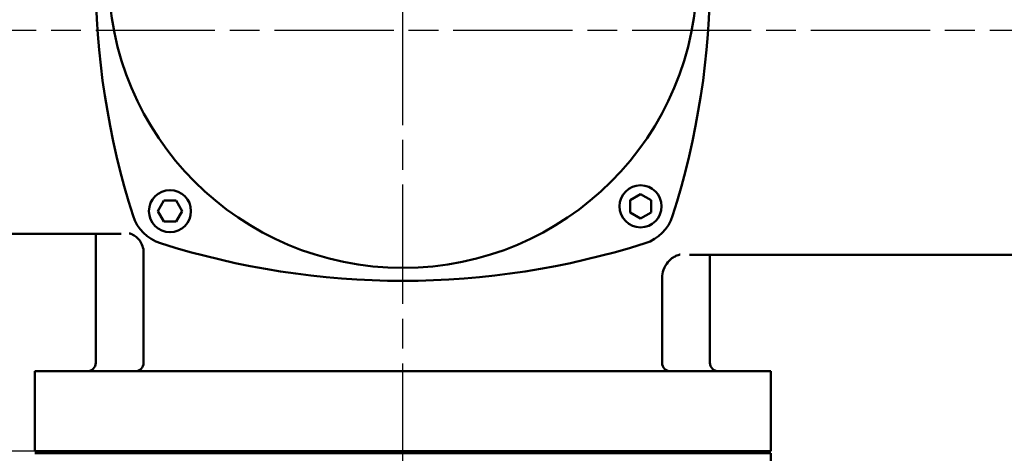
# Model space of a CAD drawing. Header units: millimetres. Extents: x -5840 to 12227, y -347 to 1782.
# Tile 6 of 31: x 586 to 820, y 932 to 1035. Entities that reach past the tile are written whole.
import ezdxf

# ---------------------------------------------------------------- set-up
doc = ezdxf.new("R2010")
doc.units = ezdxf.units.MM
doc.header["$LTSCALE"] = 5
doc.linetypes.add('CHAIN', pattern=[0.7087, 0.4724, -0.0591, 0.1181, -0.0591])
for name, color, linetype, lineweight in [('Видимый контур (ГОСТ)', 7, 'Continuous', 50), ('Линия резьбы (ГОСТ)', 7, 'Continuous', 25), ('Осевая линия (ГОСТ)', 7, 'Continuous', 25), ('Размер (ГОСТ)', 7, 'Continuous', 25)]:
    doc.layers.add(name, color=color, linetype=linetype, lineweight=lineweight)
doc.styles.add('Обычный текст (ГОСТ)', font='GOST Common Italic.ttf')
doc.dimstyles.new('Обычный (ГОСТ)', dxfattribs={"dimscale": 5, "dimtxt": 3.5, "dimasz": 3.5, "dimexe": 1, "dimexo": 0, "dimgap": 0.5, "dimtad": 1, "dimtxsty": 'Обычный текст (ГОСТ)', "dimblk": 'Filled-1', "dimcen": 0.09, "dimdle": 15, "dimclrd": 256, "dimclre": 256, "dimclrt": 256, "dimazin": 2, "dimtfac": 0.714286, "dimtdec": 3, "dimtmove": 0, "dimatfit": 3, "dimfxl": 1, "dimtolj": 1, "dimlwd": 25, "dimlwe": 25, "dimarcsym": 0})

# ---------------------------------------------------------------- blocks, each defined once
blk = doc.blocks.new('Filled-1')
at = {"color": 0}
for p, q in [((0, 0), (-1, 0.143)), ((-1, 0.143), (-1, -0.143)), ((-1, 0), (0, 0)), ((-1, -0.143), (0, 0))]:
    blk.add_line(p, q, dxfattribs=at)
at = {"color": 0, "flags": 128}
blk.add_lwpolyline([(-1, -0.143), (0, 0), (-1, 0.143), (-1, -0.143)], dxfattribs=at)
at = {"color": 0}
blk.add_solid([(-1, -0.143), (0, 0), (-1, 0.143), (-1, -0.143)], dxfattribs=at)
blk = doc.blocks.new('*D11')
at = {"layer": 'Defpoints', "color": 0, "linetype": 'Continuous', "transparency": 16777216}
for p in [(507.24, 1180.5), (304.25, 932.5), (589.74, 932.5)]:
    blk.add_point(p, dxfattribs=at)
at = {"layer": 'Размер (ГОСТ)', "linetype": 'Continuous', "lineweight": 25, "transparency": 16777216}
for p, q in [((507.24, 1180.5), (299.25, 1180.5)), ((304.25, 1163), (304.25, 950)), ((589.74, 932.5), (299.25, 932.5))]:
    blk.add_line(p, q, dxfattribs=at)
at = {"layer": 'Размер (ГОСТ)', "linetype": 'Continuous', "lineweight": 25, "transparency": 16777216, "xscale": 17.5, "yscale": 17.5, "zscale": 17.5}
for p, rotation in [((304.25, 1180.5), 90), ((304.25, 932.5), 270)]:
    blk.add_blockref('Filled-1', p, dxfattribs=dict(at, rotation=rotation))
at = {"layer": 'Размер (ГОСТ)', "linetype": 'Continuous', "lineweight": 25, "transparency": 16777216, "insert": (284.25, 1036.7), "char_height": 17.5, "attachment_point": 1, "rotation": 90, "style": 'Обычный текст (ГОСТ)'}
blk.add_mtext('\\A1;248', dxfattribs=at)
blk = doc.blocks.new('*D12')
at = {"layer": 'Defpoints', "color": 0, "linetype": 'Continuous', "transparency": 16777216}
for p in [(393.84, 1032.5), (519.24, 1032.5), (589.74, 932.5)]:
    blk.add_point(p, dxfattribs=at)
at = {"layer": 'Размер (ГОСТ)', "linetype": 'Continuous', "lineweight": 25, "transparency": 16777216}
for p, q in [((519.24, 1032.5), (388.84, 1032.5)), ((393.84, 950), (393.84, 1015)), ((589.74, 932.5), (388.84, 932.5))]:
    blk.add_line(p, q, dxfattribs=at)
at = {"layer": 'Размер (ГОСТ)', "linetype": 'Continuous', "lineweight": 25, "transparency": 16777216, "xscale": 17.5, "yscale": 17.5, "zscale": 17.5}
for p, rotation in [((393.84, 1032.5), 90), ((393.84, 932.5), 270)]:
    blk.add_blockref('Filled-1', p, dxfattribs=dict(at, rotation=rotation))
at = {"layer": 'Размер (ГОСТ)', "linetype": 'Continuous', "lineweight": 25, "transparency": 16777216, "insert": (373.84, 967.35), "char_height": 17.5, "attachment_point": 1, "rotation": 90, "style": 'Обычный текст (ГОСТ)'}
blk.add_mtext('\\A1;100', dxfattribs=at)

msp = doc.modelspace()

# ---------------------------------------------------------------- linework, layer by layer
at = {"layer": 'Видимый контур (ГОСТ)'}
for p, q in [((731.247, 992.135), (733.747, 993.579)), ((733.747, 993.579), (736.247, 992.135)), ((618.988, 989.545), (620.432, 992.045)), ((620.432, 992.045), (623.318, 992.045)), ((623.318, 992.045), (624.762, 989.545)), ((731.247, 989.249), (731.247, 992.135)), ((736.247, 992.135), (736.247, 989.249)), ((620.432, 987.045), (618.988, 989.545)), ((624.762, 989.545), (623.318, 987.045)), ((733.747, 987.805), (731.247, 989.249)), ((736.247, 989.249), (733.747, 987.805)), ((623.318, 987.045), (620.432, 987.045)), ((610.275, 984.124), (568.303, 984.124)), ((604.238, 953.505), (604.238, 984.124)), ((615.619, 953.505), (615.619, 979.665)), ((745.362, 979.124), (827.238, 979.124)), ((750.238, 953.505), (750.238, 979.124)), ((738.856, 953.505), (738.856, 973.64)), ((589.738, 951.505), (764.738, 951.505)), ((589.738, 951.505), (589.738, 932.505)), ((764.738, 951.505), (764.738, 932.505)), ((589.738, 932.505), (764.738, 932.505)), ((764.738, 932.005), (589.738, 932.005)), ((612.016, 932.005), (612.016, 932.505)), ((619.619, 932.005), (619.619, 932.505)), ((631.619, 932.005), (631.619, 932.505)), ((722.856, 932.005), (722.856, 932.505)), ((734.856, 932.005), (734.856, 932.505)), ((742.459, 932.005), (742.459, 932.505)), ((764.738, 920.005), (764.738, 932.005))]:
    msp.add_line(p, q, dxfattribs=at)
for centre, radius in [((677.238, 1046.055), 70), ((733.747, 990.692), 5), ((621.875, 989.545), 5)]:
    msp.add_circle(centre, radius, dxfattribs=at)
for centre, radius, start, end in [((794.164, 1046.055), 190, 162.34384, 197.65616), ((560.311, 1046.055), 190, 342.34384, 17.65616), ((622.643, 991.46), 10, 197.65616, 252.34384), ((731.832, 991.46), 10, 287.65616, 342.34384), ((677.238, 1162.981), 190, 252.34384, 287.65616), ((602.238, 953.505), 2, 270, 0), ((613.619, 953.505), 2, 270, 0), ((740.856, 953.505), 2, 180, 270), ((752.238, 953.505), 2, 180, 270)]:
    msp.add_arc(centre, radius, start, end, dxfattribs=at)
for points, knots in [([(615.619, 979.665), (615.619, 980.204), (615.522, 980.765), (615.175, 981.766), (614.929, 982.199), (614.379, 982.948), (614.077, 983.231), (613.513, 983.682), (613.263, 983.825), (612.853, 984.036), (612.697, 984.097), (612.439, 984.188), (612.35, 984.212), (612.227, 984.242), (612.201, 984.247), (612.201, 984.247)], [0.64893706, 0.64893706, 0.64893706, 0.64893706, 0.69565171, 0.69565171, 0.74362812, 0.74362812, 0.80106493, 0.80106493, 0.869133, 0.869133, 0.94103706, 0.94103706, 1.02422556, 1.02422556, 1.11636752, 1.11636752, 1.11636752, 1.11636752]), ([(743.143, 979.221), (743.143, 979.221), (743.141, 979.221), (743.115, 979.217), (743.048, 979.206), (742.779, 979.134), (742.603, 979.085), (742.119, 978.883), (741.845, 978.757), (741.143, 978.301), (740.711, 977.979), (739.859, 976.976), (739.453, 976.348), (738.974, 974.971), (738.856, 974.292), (738.856, 973.64)], [0.09274265, 0.09274265, 0.09274265, 0.09274265, 0.1208612, 0.1208612, 0.2417224, 0.2417224, 0.34145375, 0.34145375, 0.4197497, 0.4197497, 0.49454811, 0.49454811, 0.55664542, 0.55664542, 0.60430601, 0.60430601, 0.60430601, 0.60430601])]:
    msp.add_open_spline(points, degree=3, knots=knots, dxfattribs=at)
at = {"layer": 'Линия резьбы (ГОСТ)'}
for p, q in [((620.669, 932.505), (620.669, 932.005)), ((630.569, 932.005), (630.569, 932.505)), ((723.906, 932.505), (723.906, 932.005)), ((733.806, 932.005), (733.806, 932.505))]:
    msp.add_line(p, q, dxfattribs=at)
at = {"layer": 'Осевая линия (ГОСТ)', "linetype": 'CHAIN', "ltscale": 11.993792}
for p, q in [((677.238, 797.505), (677.238, 1193.005)), ((519.238, 1032.505), (1009.738, 1032.505))]:
    msp.add_line(p, q, dxfattribs=at)

# ---------------------------------------------------------------- dimensions: what is measured, and where the dimension line sits
at = {"layer": 'Размер (ГОСТ)', "linetype": 'Continuous', "lineweight": 25}
for base, p1, p2, picture, middle in [((304.254, 932.505), (507.238, 1180.505), (589.738, 932.505), '*D11', (304.254, 1056.505)), ((393.836, 1032.505), (589.738, 932.505), (519.238, 1032.505), '*D12', (393.836, 982.505))]:
    dim = msp.add_linear_dim(base=base, p1=p1, p2=p2, angle=90, dimstyle='Обычный (ГОСТ)', override={"dimgap": 0.5, "dimdec": 2, "dimtol": 0, "dimlim": 0, "dimtp": 0, "dimtm": 0, "dimtdec": 3, "dimtofl": 0, "dimatfit": 1}, dxfattribs=at)
    dim.commit()
    dim.dimension.update_dxf_attribs({"geometry": picture, "text_midpoint": middle, "dimtype": 160})

doc.saveas('drawing.dxf')
